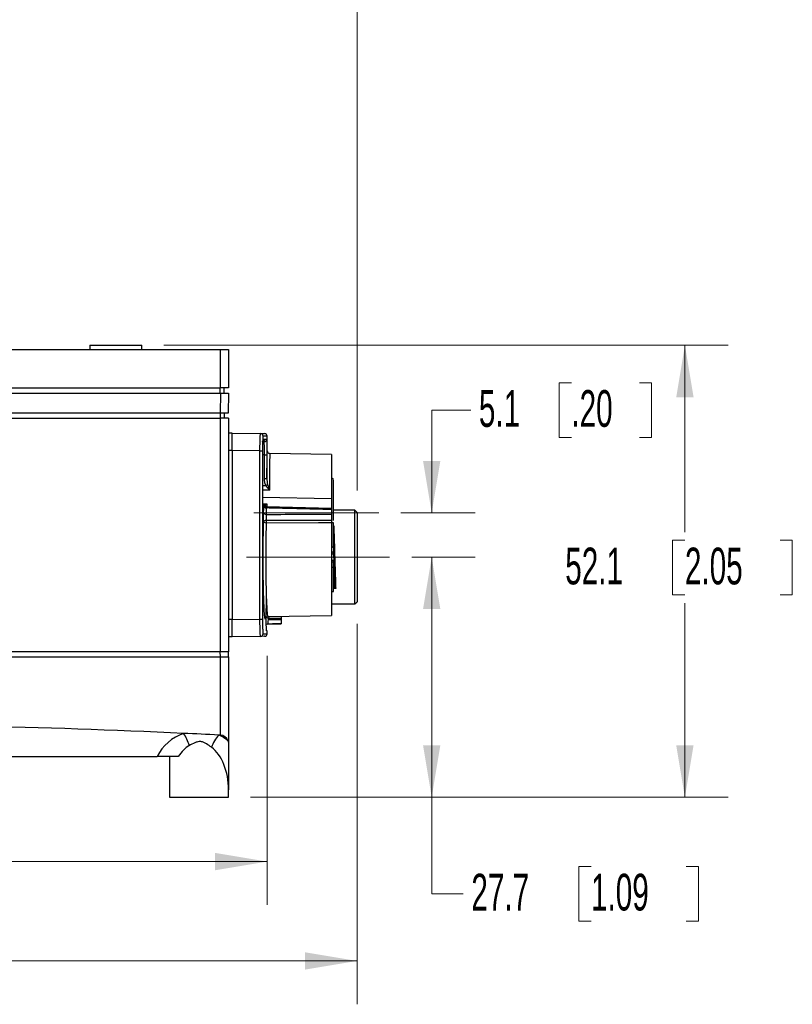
# Model space of a CAD drawing. Header units: millimetres. Extents: x 10 to 272, y 6 to 208.
# Tile 9 of 23: x 94 to 138, y 55 to 112. Entities that reach past the tile are written whole.
import ezdxf

# ---------------------------------------------------------------- set-up
doc = ezdxf.new("R2010")
doc.units = ezdxf.units.MM
doc.linetypes.add('CENTERX2', pattern=[20.32, 12.7, -2.54, 2.54, -2.54])
doc.styles.add('SLDTEXTSTYLE0', font='TXT', dxfattribs={"width": 0.605})
doc.dimstyles.new('SLDDIMSTYLE0', dxfattribs={"dimtxt": 2.054655, "dimasz": 3, "dimexe": 0, "dimexo": 0.0625, "dimgap": 0.513664, "dimtad": 0, "dimtih": 1, "dimtoh": 1, "dimdec": 1, "dimlfac": 2, "dimrnd": 1e-09, "dimzin": 12, "dimdsep": 46, "dimtxsty": 'SLDTEXTSTYLE0', "dimsah": 1, "dimcen": 0.09, "dimadec": 0, "dimazin": 3, "dimtfac": 1, "dimtdec": 1, "dimtofl": 0, "dimtmove": 0, "dimatfit": 3, "dimfxl": 1, "dimfrac": 2, "dimtolj": 1, "dimtzin": 12, "dimarcsym": 0})
doc.dimstyles.new('SLDDIMSTYLE1', dxfattribs={"dimtxt": 2.054655, "dimasz": 3, "dimexe": 0, "dimexo": 0.0625, "dimgap": 0.513664, "dimtad": 0, "dimtih": 1, "dimtoh": 1, "dimdec": 1, "dimlfac": 2, "dimrnd": 1e-09, "dimzin": 12, "dimdsep": 46, "dimtxsty": 'SLDTEXTSTYLE0', "dimsah": 1, "dimcen": 0.09, "dimadec": 0, "dimazin": 3, "dimtfac": 1, "dimtdec": 1, "dimtmove": 0, "dimatfit": 0, "dimfxl": 1, "dimfrac": 2, "dimtolj": 1, "dimtzin": 12, "dimarcsym": 0})
doc.dimstyles.new('SLDDIMSTYLE2', dxfattribs={"dimtxt": 2.054655, "dimasz": 3, "dimexe": 0, "dimexo": 0.0625, "dimgap": 0.513664, "dimtad": 0, "dimtih": 1, "dimtoh": 1, "dimdec": 1, "dimlfac": 2, "dimrnd": 1e-09, "dimzin": 4, "dimdsep": 46, "dimtxsty": 'SLDTEXTSTYLE0', "dimsah": 1, "dimcen": 0.09, "dimadec": 0, "dimazin": 1, "dimtfac": 1, "dimtdec": 1, "dimtofl": 0, "dimtmove": 0, "dimatfit": 3, "dimfxl": 1, "dimfrac": 2, "dimtolj": 1, "dimtzin": 12, "dimarcsym": 0})

# ---------------------------------------------------------------- blocks, each defined once
blk = doc.blocks.new('_D_1')
at = {"color": 7, "linetype": 'Continuous', "lineweight": 18}
for p, q in [((125.524, 90.766), (124.818, 90.766)), ((124.818, 90.766), (124.818, 87.611)), ((129.444, 90.766), (130.149, 90.766)), ((130.149, 90.766), (130.149, 87.611)), ((119.723, 89.189), (117.471, 89.189)), ((117.471, 89.189), (117.471, 83.26)), ((124.818, 87.611), (125.524, 87.611)), ((130.149, 87.611), (129.444, 87.611)), ((115.698, 83.26), (119.971, 83.26)), ((116.317, 80.71), (119.971, 80.71)), ((117.471, 80.71), (117.471, 74.71))]:
    blk.add_line(p, q, dxfattribs=at)
for points in [[(117.471, 83.26), (117.971, 86.26), (116.971, 86.26)], [(117.471, 80.71), (116.971, 77.71), (117.971, 77.71)]]:
    blk.add_solid(points, dxfattribs=at)
at = {"color": 7, "linetype": 'Continuous', "lineweight": 18, "char_height": 2.1167, "attachment_point": 1, "style": 'SLDTEXTSTYLE0'}
for s, insert in [('5.1', (120.193, 90.339)), ('.20', (125.524, 90.339))]:
    blk.add_mtext(s, dxfattribs=dict(at, insert=insert))
blk = doc.blocks.new('_D_2')
at = {"color": 7, "linetype": 'Continuous', "lineweight": 18}
for p, q in [((113.172, 76.865), (113.172, 54.927)), ((52.657, 75.541), (52.657, 54.927)), ((85.849, 59.005), (85.143, 59.005)), ((85.143, 59.005), (85.143, 55.849)), ((91.336, 59.005), (92.042, 59.005)), ((92.042, 59.005), (92.042, 55.849)), ((52.657, 57.427), (76.912, 57.427)), ((113.172, 57.427), (93.218, 57.427)), ((85.143, 55.849), (85.849, 55.849)), ((92.042, 55.849), (91.336, 55.849))]:
    blk.add_line(p, q, dxfattribs=at)
for points in [[(52.657, 57.427), (55.657, 56.927), (55.657, 57.927)], [(113.172, 57.427), (110.172, 57.927), (110.172, 56.927)]]:
    blk.add_solid(points, dxfattribs=at)
at = {"color": 7, "linetype": 'Continuous', "lineweight": 18, "char_height": 2.1167, "attachment_point": 1, "style": 'SLDTEXTSTYLE0'}
for s, insert in [('121.0', (77.382, 58.578)), ('4.76', (85.849, 58.578))]:
    blk.add_mtext(s, dxfattribs=dict(at, insert=insert))
blk = doc.blocks.new('_D_3')
at = {"color": 7, "linetype": 'Continuous', "lineweight": 18}
for p, q in [((107.985, 75.023), (107.985, 60.655)), ((53.041, 71.093), (53.041, 60.655)), ((81.694, 64.733), (80.989, 64.733)), ((80.989, 64.733), (80.989, 61.577)), ((87.182, 64.733), (87.888, 64.733)), ((87.888, 64.733), (87.888, 61.577)), ((53.041, 63.155), (72.758, 63.155)), ((107.985, 63.155), (89.063, 63.155)), ((80.989, 61.577), (81.694, 61.577)), ((87.888, 61.577), (87.182, 61.577))]:
    blk.add_line(p, q, dxfattribs=at)
for points in [[(53.041, 63.155), (56.041, 62.655), (56.041, 63.655)], [(107.985, 63.155), (104.985, 63.655), (104.985, 62.655)]]:
    blk.add_solid(points, dxfattribs=at)
at = {"color": 7, "linetype": 'Continuous', "lineweight": 18, "char_height": 2.1167, "attachment_point": 1, "style": 'SLDTEXTSTYLE0'}
for s, insert in [('109.9', (73.228, 64.306)), ('4.33', (81.694, 64.306))]:
    blk.add_mtext(s, dxfattribs=dict(at, insert=insert))
blk = doc.blocks.new('_D_5')
at = {"color": 7, "linetype": 'Continuous', "lineweight": 18}
for p, q in [((116.317, 80.71), (119.971, 80.71)), ((117.471, 66.863), (117.471, 80.71)), ((107.029, 66.863), (119.971, 66.863)), ((117.471, 61.301), (117.471, 66.863)), ((126.657, 62.879), (125.952, 62.879)), ((125.952, 62.879), (125.952, 59.723)), ((132.145, 62.879), (132.85, 62.879)), ((132.85, 62.879), (132.85, 59.723)), ((119.288, 61.301), (117.471, 61.301)), ((125.952, 59.723), (126.657, 59.723)), ((132.85, 59.723), (132.145, 59.723))]:
    blk.add_line(p, q, dxfattribs=at)
for points in [[(117.471, 80.71), (116.971, 77.71), (117.971, 77.71)], [(117.471, 66.863), (117.971, 69.863), (116.971, 69.863)]]:
    blk.add_solid(points, dxfattribs=at)
at = {"color": 7, "linetype": 'Continuous', "lineweight": 18, "char_height": 2.1167, "attachment_point": 1, "style": 'SLDTEXTSTYLE0'}
for s, insert in [('27.7', (119.758, 62.452)), ('1.09', (126.657, 62.452))]:
    blk.add_mtext(s, dxfattribs=dict(at, insert=insert))
blk = doc.blocks.new('_D_6')
at = {"color": 7, "linetype": 'Continuous', "lineweight": 18}
for p, q in [((102.029, 92.928), (134.571, 92.928)), ((132.071, 92.928), (132.071, 82.153)), ((132.071, 81.683), (131.365, 81.683)), ((131.365, 81.683), (131.365, 78.528)), ((137.558, 81.683), (138.264, 81.683)), ((138.264, 81.683), (138.264, 78.528)), ((131.365, 78.528), (132.071, 78.528)), ((138.264, 78.528), (137.558, 78.528)), ((132.071, 66.863), (132.071, 78.057)), ((107.029, 66.863), (134.571, 66.863))]:
    blk.add_line(p, q, dxfattribs=at)
for points in [[(132.071, 92.928), (131.571, 89.928), (132.571, 89.928)], [(132.071, 66.863), (132.571, 69.863), (131.571, 69.863)]]:
    blk.add_solid(points, dxfattribs=at)
at = {"color": 7, "linetype": 'Continuous', "lineweight": 18, "char_height": 2.1167, "attachment_point": 1, "style": 'SLDTEXTSTYLE0'}
for s, insert in [('52.1', (125.172, 81.256)), ('2.05', (132.071, 81.256))]:
    blk.add_mtext(s, dxfattribs=dict(at, insert=insert))
blk = doc.blocks.new('_D_7')
at = {"color": 7, "linetype": 'Continuous', "lineweight": 18}
for p, q in [((50.753, 93.058), (50.753, 155.791)), ((113.172, 84.555), (113.172, 155.791)), ((82.485, 154.869), (81.779, 154.869)), ((81.779, 154.869), (81.779, 151.714)), ((87.972, 154.869), (88.678, 154.869)), ((88.678, 154.869), (88.678, 151.714)), ((50.753, 153.291), (73.548, 153.291)), ((113.172, 153.291), (89.854, 153.291)), ((81.779, 151.714), (82.485, 151.714)), ((88.678, 151.714), (87.972, 151.714))]:
    blk.add_line(p, q, dxfattribs=at)
for points in [[(50.753, 153.291), (53.753, 152.791), (53.753, 153.791)], [(113.172, 153.291), (110.172, 153.791), (110.172, 152.791)]]:
    blk.add_solid(points, dxfattribs=at)
at = {"color": 7, "linetype": 'Continuous', "lineweight": 18, "char_height": 2.1167, "attachment_point": 1, "style": 'SLDTEXTSTYLE0'}
for s, insert in [('124.8', (74.018, 154.442)), ('4.91', (82.485, 154.442))]:
    blk.add_mtext(s, dxfattribs=dict(at, insert=insert))

msp = doc.modelspace()

# ---------------------------------------------------------------- linework, layer by layer
at = {"color": 7, "linetype": 'Continuous', "lineweight": 25}
for p, q in [((90.297, 92.678), (105.285, 92.678)), ((97.759, 92.928), (97.759, 92.678)), ((97.759, 92.928), (100.759, 92.928)), ((100.759, 92.678), (100.759, 92.928)), ((105.285, 90.463), (105.285, 92.678)), ((105.285, 92.678), (105.759, 92.678)), ((105.759, 92.678), (105.759, 90.463)), ((90.297, 90.463), (105.285, 90.463)), ((105.272, 90.163), (105.272, 90.463)), ((105.759, 90.463), (105.285, 90.463)), ((105.509, 90.163), (105.504, 90.463)), ((90.47, 90.163), (105.285, 90.163)), ((105.285, 90.163), (105.284, 89.013)), ((105.285, 90.163), (105.759, 90.163)), ((105.759, 90.163), (105.739, 89.013)), ((78.819, 88.713), (105.285, 88.713)), ((105.284, 89.013), (90.47, 89.013)), ((105.272, 89.013), (105.272, 88.713)), ((105.739, 89.013), (105.284, 89.013)), ((105.285, 75.258), (105.285, 88.713)), ((105.759, 88.713), (105.285, 88.713)), ((105.509, 89.013), (105.504, 88.713)), ((105.759, 88.713), (105.759, 75.258)), ((105.959, 87.86), (105.759, 87.86)), ((105.959, 87.86), (107.603, 87.832)), ((107.852, 87.513), (107.962, 87.515)), ((107.985, 86.819), (107.985, 87.678)), ((105.959, 86.86), (105.759, 86.86)), ((107.569, 86.832), (105.959, 86.86)), ((105.959, 86.86), (105.959, 86.86)), ((105.959, 86.86), (105.959, 77.11)), ((107.569, 86.832), (107.716, 86.832)), ((107.569, 77.138), (107.569, 86.832)), ((107.716, 86.832), (107.716, 77.138)), ((107.734, 84.458), (107.734, 86.613)), ((107.734, 84.458), (107.734, 86.613)), ((107.734, 86.613), (107.734, 86.613)), ((107.824, 86.615), (107.971, 86.615)), ((107.824, 85.25), (107.824, 86.615)), ((107.971, 86.615), (107.971, 85.25)), ((111.687, 86.626), (108.132, 86.688)), ((111.687, 86.626), (111.687, 84.056)), ((107.824, 85.25), (107.971, 85.25)), ((111.712, 85.26), (111.687, 85.26)), ((111.687, 84.076), (107.709, 84.145)), ((107.734, 84.458), (107.734, 84.458)), ((111.687, 84.076), (111.687, 83.595)), ((111.687, 83.515), (107.939, 83.605)), ((111.687, 83.451), (111.687, 83.181)), ((113.047, 83.41), (111.812, 83.41)), ((113.172, 83.285), (113.047, 83.41)), ((113.047, 78.01), (113.047, 83.41)), ((113.172, 83.285), (113.172, 78.135)), ((107.926, 82.677), (107.926, 82.677)), ((111.812, 82.696), (111.687, 82.696)), ((111.687, 82.683), (111.687, 77.345)), ((111.812, 82.687), (111.812, 82.696)), ((111.812, 81.3), (111.812, 82.687)), ((111.812, 81.3), (111.812, 81.01)), ((111.687, 81.01), (111.812, 81.01)), ((111.687, 80.9), (111.812, 80.9)), ((111.812, 80.9), (111.812, 81.01)), ((111.812, 80.52), (111.687, 80.52)), ((111.812, 80.41), (111.687, 80.41)), ((111.812, 80.41), (111.812, 80.52)), ((111.812, 80.121), (111.812, 80.41)), ((111.812, 78.734), (111.812, 80.121)), ((111.687, 78.724), (111.812, 78.724)), ((111.812, 78.734), (111.812, 78.724)), ((111.687, 78.01), (113.047, 78.01)), ((113.047, 78.01), (113.172, 78.135)), ((108.018, 77.281), (111.687, 77.345)), ((108.797, 77.295), (108.797, 77.281)), ((105.959, 77.11), (105.759, 77.11)), ((105.959, 77.11), (107.569, 77.138)), ((105.959, 77.11), (105.959, 77.11)), ((107.569, 77.138), (107.716, 77.138)), ((108.017, 76.843), (108.797, 76.857)), ((108.034, 77.147), (108.034, 77.102)), ((108.797, 77.158), (108.797, 77.114)), ((108.797, 76.865), (108.797, 76.857)), ((105.959, 76.11), (105.759, 76.11)), ((107.603, 76.139), (105.959, 76.11)), ((107.985, 76.293), (107.985, 76.455)), ((78.776, 74.958), (105.285, 74.958)), ((105.284, 75.258), (78.818, 75.258)), ((105.285, 74.958), (105.284, 75.258)), ((105.759, 75.258), (105.285, 75.258)), ((105.285, 70.446), (105.285, 74.958)), ((105.285, 74.958), (105.759, 74.958)), ((105.759, 74.958), (105.754, 75.258)), ((105.759, 74.958), (105.759, 69.932)), ((105.285, 70.446), (105.194, 70.451)), ((57.39, 69.208), (101.644, 69.208)), ((102.359, 69.208), (102.359, 66.863)), ((105.759, 66.863), (105.759, 67.294)), ((102.359, 66.863), (104.059, 66.863)), ((104.059, 66.863), (105.759, 66.863))]:
    msp.add_line(p, q, dxfattribs=at)
at = {"color": 8, "linetype": 'Continuous', "lineweight": 25}
for p, q in [((107.824, 86.615), (107.709, 86.613)), ((111.712, 82.696), (111.712, 85.26)), ((111.812, 82.687), (111.687, 82.687)), ((111.812, 82.518), (111.821, 82.518)), ((111.687, 81.3), (111.812, 81.3)), ((111.812, 80.121), (111.687, 80.121)), ((111.687, 78.734), (111.812, 78.734)), ((111.938, 78.903), (111.812, 78.903)), ((108.024, 76.852), (108.017, 76.852)), ((107.948, 76.456), (107.945, 76.484)), ((107.985, 76.455), (107.948, 76.456))]:
    msp.add_line(p, q, dxfattribs=at)
at = {"color": 7, "linetype": 'CENTERX2', "lineweight": 18}
for p, q in [((107.216, 83.26), (114.428, 83.26)), ((106.797, 80.71), (115.047, 80.71))]:
    msp.add_line(p, q, dxfattribs=at)
at = {"color": 7, "linetype": 'Continuous', "lineweight": 25, "flags": 128}
for points in [[(105.959, 87.86), (105.959, 87.86)], [(107.603, 87.832), (107.811, 87.828), (107.837, 87.828)], [(107.704, 83.786), (107.826, 83.784), (107.971, 83.782)], [(107.926, 82.836), (108.282, 82.837), (110.282, 82.84), (111.687, 82.842)], [(111.687, 82.683), (110.939, 82.682), (107.926, 82.677)], [(108.034, 77.27), (108.135, 77.271), (108.797, 77.281)], [(108.797, 76.865), (108.298, 76.857), (108.024, 76.852)], [(108.797, 77.158), (108.342, 77.151), (108.034, 77.147)], [(108.034, 77.102), (108.337, 77.107), (108.797, 77.114)], [(107.837, 76.143), (107.811, 76.143), (107.603, 76.139)]]:
    msp.add_lwpolyline(points, dxfattribs=at)
at = {"color": 8, "linetype": 'Continuous', "lineweight": 25, "flags": 128}
for points in [[(107.985, 87.678), (107.958, 87.678), (107.75, 87.682)], [(107.734, 84.847), (107.764, 84.847), (107.909, 84.846)], [(108.115, 84.561), (107.969, 84.562), (107.764, 84.562), (107.734, 84.563)], [(107.75, 76.289), (107.958, 76.293), (107.985, 76.293)]]:
    msp.add_lwpolyline(points, dxfattribs=at)
at = {"color": 7, "linetype": 'Continuous', "lineweight": 25}
for centre, radius, start, end in [((107.6, 87.682), 0.15, 359.975, 88.9838), ((107.702, 87.513), 0.15, 271.0074, 0.0135), ((107.812, 87.515), 0.15, 271.0051, 0.0013), ((107.835, 87.678), 0.15, 0.4789, 89), ((108.135, 86.838), 0.15, 179.3915, 270.1804), ((111.712, 85.16), 0.1, 0, 90), ((102.139, 97.077), 13.523, 295.2569, 295.7434), ((107.717, 83.558), 0.15, 39.8545, 88.8352), ((107.938, 83.707), 0.163, 217.1821, 270.5723), ((107.944, 83.734), 0.159, 219.7156, 268.9474), ((107.91, 83.311), 0.136, 195.7077, 276.7859), ((112.239, 82.77), 4.314, 179.1105, 181.2224), ((112.643, 82.758), 4.717, 179.0421, 180.974), ((109.205, 77.184), 1.175, 175.8105, 181.8188), ((110.57, 77.208), 2.537, 178.6093, 181.3907), ((107.6, 76.289), 0.15, 271.0205, 0.0235), ((107.835, 76.293), 0.15, 271, 0.4941), ((80.009, -428.664), 499.75, 87.34403, 90.14137), ((104.059, 68.001), 2.7, 109.2957, 153.4437), ((80.009, -428.664), 499.75, 87.11143, 87.34403), ((100.949, 69.082), 2.66, 16.6105, 33.4846), ((106.89, 68.965), 2.256, 138.7807, 159.7903), ((104.059, 68.001), 2.7, 51.8592, 65.1597), ((105.259, 69.947), 0.5, 20.7686, 87.101)]:
    msp.add_arc(centre, radius, start, end, dxfattribs=at)
at = {"color": 8, "linetype": 'Continuous', "lineweight": 25}
for centre, radius, start, end in [((107.617, 87.499), 0.15, 335.7006, 0.0203), ((107.698, 83.569), 0.139, 27.0713, 86.0328), ((107.617, 83.571), 0.15, 359.9715, 24.977), ((107.668, 83.566), 0.146, 16.8954, 54.1396), ((107.638, 83.566), 0.15, 359.9809, 38.0492), ((107.696, 83.562), 0.147, 30.6349, 51.2933), ((108.027, 76.702), 0.15, 90.8896, 127.7162)]:
    msp.add_arc(centre, radius, start, end, dxfattribs=at)
at = {"color": 7, "linetype": 'Continuous', "lineweight": 25}
for start_param, end_param in [(0.336774, 0.782763), (4.712389, 5.849641)]:
    msp.add_ellipse((104.059, 67.294), major_axis=(0, 2.7), ratio=0.62963, start_param=start_param, end_param=end_param, dxfattribs=at)
for points, knots in [([(105.959, 86.86), (105.959, 86.991), (105.959, 87.122), (105.959, 87.364), (105.959, 87.475), (105.959, 87.66), (105.959, 87.734), (105.959, 87.834), (105.959, 87.86), (105.959, 87.86)], [0, 0, 0, 0, 0.25, 0.25, 0.5, 0.5, 0.75, 0.75, 1, 1, 1, 1]), ([(107.569, 86.832), (107.569, 86.964), (107.571, 87.096), (107.574, 87.336), (107.577, 87.448), (107.582, 87.586), (107.583, 87.628), (107.587, 87.7), (107.589, 87.731), (107.593, 87.781), (107.595, 87.8), (107.599, 87.825), (107.601, 87.832), (107.603, 87.832)], [0, 0, 0, 0, 0.25, 0.25, 0.5, 0.5, 0.625, 0.625, 0.75, 0.75, 0.875, 0.875, 1, 1, 1, 1]), ([(107.75, 87.682), (107.748, 87.682), (107.746, 87.676), (107.741, 87.655), (107.739, 87.639), (107.735, 87.596), (107.733, 87.57), (107.73, 87.509), (107.728, 87.473), (107.723, 87.355), (107.721, 87.261), (107.717, 87.056), (107.716, 86.945), (107.716, 86.832)], [0, 0, 0, 0, 0.125, 0.125, 0.25, 0.25, 0.375, 0.375, 0.5, 0.5, 0.75, 0.75, 1, 1, 1, 1]), ([(107.749, 87.343), (107.752, 87.384), (107.757, 87.443), (107.758, 87.45), (107.758, 87.452)], [0, 0, 0, 0, 0.681953, 1, 1, 1, 1]), ([(107.734, 86.613), (107.734, 86.711), (107.735, 86.909), (107.74, 87.136), (107.745, 87.284), (107.749, 87.328), (107.75, 87.343)], [0, 0, 0, 0, 0.334989, 0.676684, 0.889293, 1, 1, 1, 1]), ([(107.824, 86.615), (107.824, 86.665), (107.824, 86.713), (107.824, 86.809), (107.824, 86.857), (107.824, 86.948), (107.823, 86.991), (107.823, 87.072), (107.823, 87.111), (107.821, 87.214), (107.82, 87.27), (107.818, 87.345), (107.816, 87.365), (107.814, 87.365)], [0, 0, 0, 0, 0.125, 0.125, 0.25, 0.25, 0.375, 0.375, 0.5, 0.5, 0.75, 0.75, 1, 1, 1, 1]), ([(107.967, 87.39), (107.967, 87.386), (107.968, 87.345), (107.969, 87.182), (107.971, 86.92), (107.971, 86.717), (107.971, 86.615)], [0, 0, 0, 0, 0.0342337, 0.3561559, 0.6780974, 1, 1, 1, 1]), ([(107.971, 85.25), (107.972, 85.42), (107.975, 85.911), (107.981, 86.508), (107.984, 86.825), (107.984, 86.82), (107.984, 86.819)], [0, 0, 0, 0, 0.181482, 0.525133, 0.868742, 1, 1, 1, 1]), ([(107.909, 84.846), (107.88, 84.909), (107.859, 84.977), (107.831, 85.112), (107.824, 85.181), (107.824, 85.25)], [0, 0, 0, 0, 0.5, 0.5, 1, 1, 1, 1]), ([(107.971, 85.25), (107.971, 85.191), (107.974, 85.132), (107.988, 85.013), (107.998, 84.954), (108.013, 84.896)], [0, 0, 0, 0, 0.5, 0.5, 1, 1, 1, 1]), ([(107.909, 84.846), (107.939, 84.794), (107.972, 84.745), (108.042, 84.651), (108.079, 84.605), (108.115, 84.561)], [0, 0, 0, 0, 0.5, 0.5, 1, 1, 1, 1]), ([(111.812, 82.818), (111.812, 83.045), (111.812, 83.514), (111.812, 84.196), (111.812, 84.737), (111.812, 85.097), (111.812, 85.131), (111.812, 85.147)], [0, 0, 0, 0, 0.198807, 0.412066, 0.610733, 0.809401, 1, 1, 1, 1]), ([(107.75, 83.721), (107.749, 83.736), (107.746, 83.78), (107.741, 83.929), (107.735, 84.157), (107.734, 84.358), (107.734, 84.458)], [0, 0, 0, 0, 0.112752, 0.324614, 0.662594, 1, 1, 1, 1]), ([(107.723, 83.707), (107.756, 83.707), (107.796, 83.714), (107.881, 83.739), (107.926, 83.758), (107.971, 83.782)], [0, 0, 0, 0, 0.5, 0.5, 1, 1, 1, 1]), ([(107.759, 83.617), (107.759, 83.617), (107.759, 83.616), (107.755, 83.642), (107.752, 83.69), (107.75, 83.721)], [0, 0, 0, 0, 0.092409, 0.416509, 1, 1, 1, 1]), ([(107.788, 83.566), (107.786, 83.566), (107.783, 83.567), (107.781, 83.567), (107.776, 83.569), (107.772, 83.57), (107.767, 83.571)], [0, 0, 0, 0, 0.000424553, 0.000424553, 0.000424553, 0.001185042, 0.001185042, 0.001185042, 0.001185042]), ([(107.822, 83.632), (107.821, 83.63), (107.82, 83.628), (107.819, 83.627), (107.815, 83.621), (107.812, 83.615), (107.808, 83.608)], [0, 0, 0, 0, 0.00003657, 0.00003657, 0.00003657, 0.0001469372, 0.0001469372, 0.0001469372, 0.0001469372]), ([(107.94, 83.607), (107.927, 83.607), (107.903, 83.608), (107.87, 83.623), (107.846, 83.64), (107.836, 83.651), (107.833, 83.654)], [0, 0, 0, 0, 0.291309, 0.597881, 0.860453, 1, 1, 1, 1]), ([(107.841, 83.63), (107.859, 83.649), (107.88, 83.672), (107.925, 83.723), (107.948, 83.751), (107.971, 83.782)], [0, 0, 0, 0, 0.5, 0.5, 1, 1, 1, 1]), ([(111.687, 83.451), (111.521, 83.455), (111.354, 83.46), (111.188, 83.464), (110.521, 83.48), (109.855, 83.497), (109.188, 83.513), (108.772, 83.524), (108.356, 83.534), (107.939, 83.544)], [0, 0, 0, 0, 0.001, 0.001, 0.001, 0.005, 0.005, 0.005, 0.007498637, 0.007498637, 0.007498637, 0.007498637]), ([(107.779, 82.747), (107.776, 82.819), (107.775, 82.914), (107.775, 83.106), (107.776, 83.201), (107.778, 83.274)], [0, 0, 0, 0, 0.5, 0.5, 1, 1, 1, 1]), ([(107.926, 83.175), (107.923, 83.128), (107.921, 83.066), (107.921, 82.942), (107.923, 82.881), (107.926, 82.836)], [0, 0, 0, 0, 0.5, 0.5, 1, 1, 1, 1]), ([(107.926, 83.175), (108.045, 83.175), (108.163, 83.176), (108.282, 83.176), (108.948, 83.177), (109.615, 83.178), (110.281, 83.179), (110.75, 83.18), (111.219, 83.181), (111.687, 83.181)], [0.000287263, 0.000287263, 0.000287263, 0.000287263, 0.001, 0.001, 0.001, 0.005, 0.005, 0.005, 0.007812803, 0.007812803, 0.007812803, 0.007812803]), ([(111.687, 83.181), (111.687, 83.135), (111.687, 83.073), (111.687, 82.949), (111.687, 82.888), (111.687, 82.842)], [0, 0, 0, 0, 0.5, 0.5, 1, 1, 1, 1]), ([(107.864, 77.18), (107.857, 77.196), (107.842, 77.227), (107.815, 77.612), (107.787, 78.268), (107.763, 79.306), (107.753, 80.494), (107.758, 81.711), (107.772, 82.405), (107.779, 82.747)], [0, 0, 0, 0, 0.110386, 0.210045, 0.369064, 0.52801, 0.686958, 0.845987, 1, 1, 1, 1]), ([(107.926, 82.836), (107.887, 82.835), (107.85, 82.824), (107.796, 82.791), (107.78, 82.768), (107.779, 82.747)], [0, 0, 0, 0, 0.5, 0.5, 1, 1, 1, 1]), ([(107.926, 82.677), (107.888, 82.678), (107.85, 82.686), (107.796, 82.712), (107.78, 82.729), (107.779, 82.747)], [0, 0, 0, 0, 0.5, 0.5, 1, 1, 1, 1]), ([(111.687, 82.842), (111.687, 82.821), (111.687, 82.793), (111.687, 82.736), (111.687, 82.707), (111.687, 82.683)], [0, 0, 0, 0, 0.5, 0.5, 1, 1, 1, 1]), ([(111.821, 82.518), (111.83, 82.277), (111.84, 81.988), (111.861, 81.365), (111.871, 81.032), (111.889, 80.389), (111.899, 80.056), (111.919, 79.433), (111.929, 79.144), (111.938, 78.903)], [0, 0, 0, 0, 0.25, 0.25, 0.5, 0.5, 0.75, 0.75, 1, 1, 1, 1]), ([(111.882, 78.985), (111.861, 78.985), (111.838, 78.985), (111.815, 78.985), (111.812, 78.985)], [0, 0, 0, 0, 0.905757, 1, 1, 1, 1]), ([(107.884, 77.186), (107.883, 77.188), (107.881, 77.191), (107.914, 77.239), (107.959, 77.274), (108, 77.278), (108.02, 77.28)], [0, 0, 0, 0, 0.483698, 0.659959, 0.83252, 1, 1, 1, 1]), ([(107.943, 76.514), (107.942, 76.537), (107.94, 76.592), (107.936, 76.785), (107.934, 77.052), (107.933, 77.255), (107.933, 77.356)], [0, 0, 0, 0, 0.186248, 0.457521, 0.728776, 1, 1, 1, 1]), ([(107.933, 77.228), (107.941, 77.235), (107.957, 77.251), (107.992, 77.266), (108.019, 77.268), (108.033, 77.27)], [0, 0, 0, 0, 0.273162, 0.627272, 1, 1, 1, 1]), ([(108.797, 77.281), (108.797, 77.276), (108.797, 77.261), (108.797, 77.216), (108.797, 77.187), (108.797, 77.158)], [0, 0, 0, 0, 0.5, 0.5, 1, 1, 1, 1]), ([(105.959, 76.11), (105.959, 76.11), (105.959, 76.136), (105.959, 76.237), (105.959, 76.311), (105.959, 76.496), (105.959, 76.607), (105.959, 76.849), (105.959, 76.979), (105.959, 77.11)], [0, 0, 0, 0, 0.25, 0.25, 0.5, 0.5, 0.75, 0.75, 1, 1, 1, 1]), ([(107.603, 76.139), (107.599, 76.139), (107.595, 76.165), (107.587, 76.265), (107.583, 76.339), (107.579, 76.478), (107.577, 76.529), (107.575, 76.638), (107.573, 76.695), (107.572, 76.816), (107.571, 76.88), (107.57, 77.007), (107.569, 77.072), (107.569, 77.138)], [0, 0, 0, 0, 0.25, 0.25, 0.5, 0.5, 0.625, 0.625, 0.75, 0.75, 0.875, 0.875, 1, 1, 1, 1]), ([(107.716, 77.138), (107.716, 77.082), (107.717, 77.027), (107.717, 76.918), (107.718, 76.864), (107.72, 76.761), (107.721, 76.713), (107.723, 76.62), (107.725, 76.577), (107.729, 76.459), (107.733, 76.396), (107.741, 76.311), (107.746, 76.289), (107.75, 76.289)], [0, 0, 0, 0, 0.125, 0.125, 0.25, 0.25, 0.375, 0.375, 0.5, 0.5, 0.75, 0.75, 1, 1, 1, 1]), ([(108.034, 77.102), (108.033, 77.039), (108.032, 76.977), (108.028, 76.885), (108.026, 76.856), (108.024, 76.852)], [0, 0, 0, 0, 0.5, 0.5, 1, 1, 1, 1]), ([(108.797, 77.114), (108.797, 77.051), (108.797, 76.989), (108.797, 76.897), (108.797, 76.869), (108.797, 76.865)], [0, 0, 0, 0, 0.5, 0.5, 1, 1, 1, 1]), ([(107.945, 76.482), (107.945, 76.483), (107.945, 76.485), (107.944, 76.503), (107.943, 76.514)], [0, 0, 0, 0, 0.383242, 1, 1, 1, 1]), ([(104.773, 69.744), (104.682, 69.811), (104.589, 69.88), (104.439, 69.972), (104.387, 70.001), (104.277, 70.047), (104.219, 70.064), (104.099, 70.078), (104.038, 70.073), (103.922, 70.048), (103.865, 70.027), (103.7, 69.956), (103.598, 69.898), (103.498, 69.842)], [0, 0, 0, 0, 0.25, 0.25, 0.375, 0.375, 0.5, 0.5, 0.625, 0.625, 0.75, 0.75, 1, 1, 1, 1]), ([(105.759, 69.932), (105.759, 69.743), (105.759, 69.538), (105.759, 69.112), (105.759, 68.891), (105.759, 68.441), (105.759, 68.213), (105.759, 67.869), (105.759, 67.754), (105.759, 67.524), (105.759, 67.408), (105.759, 67.294)], [0, 0, 0, 0, 0.25, 0.25, 0.5, 0.5, 0.75, 0.75, 0.875, 0.875, 1, 1, 1, 1]), ([(102.86, 69.208), (102.69, 69.208), (102.515, 69.208), (102.268, 69.208), (102.217, 69.208), (102.111, 69.208), (102.056, 69.208), (101.943, 69.208), (101.885, 69.208), (101.767, 69.208), (101.705, 69.208), (101.644, 69.208)], [0, 0, 0, 0, 0.5, 0.5, 0.625, 0.625, 0.75, 0.75, 0.875, 0.875, 1, 1, 1, 1])]:
    msp.add_open_spline(points, degree=3, knots=knots, dxfattribs=at)
at = {"color": 8, "linetype": 'Continuous', "lineweight": 25}
for points, knots in [([(107.75, 87.343), (107.752, 87.38), (107.757, 87.464), (107.763, 87.494), (107.766, 87.499), (107.767, 87.499), (107.767, 87.499)], [0, 0, 0, 0, 0.396631, 0.885094, 0.98588, 1, 1, 1, 1]), ([(107.962, 87.515), (107.962, 87.511), (107.964, 87.503), (107.966, 87.431), (107.967, 87.39)], [0, 0, 0, 0, 0.42459, 1, 1, 1, 1]), ([(108.132, 86.67), (108.132, 86.671), (108.132, 86.675), (108.128, 86.373), (108.122, 85.688), (108.117, 85), (108.115, 84.604), (108.115, 84.561)], [0, 0, 0, 0, 0.109132, 0.394533, 0.679934, 0.965331, 1, 1, 1, 1]), ([(107.767, 83.571), (107.764, 83.58), (107.757, 83.593), (107.752, 83.685), (107.75, 83.721)], [0, 0, 0, 0, 0.599025, 1, 1, 1, 1]), ([(107.83, 83.652), (107.829, 83.654), (107.828, 83.656), (107.824, 83.641), (107.823, 83.637)], [0, 0, 0, 0, 0.716534, 1, 1, 1, 1]), ([(107.939, 83.604), (107.939, 83.605), (107.936, 83.609), (107.941, 83.597), (107.941, 83.58), (107.941, 83.575)], [0, 0, 0, 0, 0.057224, 0.709138, 1, 1, 1, 1]), ([(107.971, 83.782), (107.969, 83.742), (107.965, 83.688), (107.962, 83.623), (107.961, 83.604)], [0, 0, 0, 0, 0.7235913, 1, 1, 1, 1]), ([(107.926, 82.677), (107.919, 82.345), (107.905, 81.676), (107.9, 80.503), (107.911, 79.364), (107.934, 78.37), (107.963, 77.74), (107.991, 77.351), (108.008, 77.321), (108.017, 77.304)], [0, 0, 0, 0, 0.152126, 0.306549, 0.460896, 0.615259, 0.769717, 0.866529, 1, 1, 1, 1]), ([(111.89, 78.985), (111.881, 79.248), (111.863, 79.771), (111.837, 80.687), (111.82, 81.26), (111.812, 81.532)], [0, 0, 0, 0, 0.346614, 0.689883, 1, 1, 1, 1]), ([(107.933, 78.534), (107.93, 78.357), (107.923, 77.875), (107.904, 77.35), (107.882, 77.079), (107.868, 77.16), (107.864, 77.18)], [0, 0, 0, 0, 0.200778, 0.547291, 0.893847, 1, 1, 1, 1]), ([(107.948, 76.456), (107.947, 76.457), (107.945, 76.459), (107.944, 76.501), (107.943, 76.514)], [0, 0, 0, 0, 0.676874, 1, 1, 1, 1])]:
    msp.add_open_spline(points, degree=3, knots=knots, dxfattribs=at)
at = {"color": 7, "linetype": 'Continuous', "lineweight": 25}
for points in [[(107.767, 87.499), (107.799, 87.509), (107.827, 87.512), (107.852, 87.513)], [(108.013, 84.896), (108.043, 84.78), (108.079, 84.669), (108.115, 84.561)], [(107.778, 83.274), (107.782, 83.376), (107.785, 83.473), (107.788, 83.566)], [(107.808, 83.608), (107.796, 83.595), (107.79, 83.581), (107.788, 83.566)], [(107.823, 83.637), (107.823, 83.636), (107.822, 83.634), (107.822, 83.632)], [(107.939, 83.544), (107.934, 83.43), (107.93, 83.307), (107.926, 83.175)], [(107.941, 83.575), (107.94, 83.566), (107.94, 83.556), (107.939, 83.544)], [(107.926, 82.836), (107.926, 82.836), (107.926, 82.836), (107.926, 82.836)], [(111.882, 78.985), (111.884, 78.985), (111.887, 78.985), (111.89, 78.985)], [(111.89, 78.985), (111.917, 78.98), (111.936, 78.952), (111.938, 78.903)], [(108.033, 77.27), (108.033, 77.27), (108.034, 77.27), (108.034, 77.27)], [(108.034, 77.147), (108.033, 77.147), (108.032, 77.147), (108.031, 77.147)], [(105.285, 75.258), (96.47, 75.258), (87.644, 75.258), (78.819, 75.258)], [(105.727, 70.124), (105.75, 70.064), (105.759, 70), (105.759, 69.932)]]:
    msp.add_open_spline(points, degree=3, dxfattribs=at)

# ---------------------------------------------------------------- dimensions: what is measured, and where the dimension line sits
at = {"color": 7, "linetype": 'Continuous', "lineweight": 18}
for base, p1, p2, dimstyle, picture, middle in [((50.753, 153.291), (113.172, 83.285), (50.753, 91.788), 'SLDDIMSTYLE0', '_D_7', (81.701, 153.291)), ((52.657, 57.427), (113.172, 78.135), (52.657, 76.811), 'SLDDIMSTYLE2', '_D_2', (85.065, 57.427)), ((53.041, 63.155), (107.985, 76.293), (53.041, 72.363), 'SLDDIMSTYLE0', '_D_3', (80.91, 63.155))]:
    dim = msp.add_linear_dim(base=base, p1=p1, p2=p2, dimstyle=dimstyle, dxfattribs=at)
    dim.commit()
    dim.dimension.update_dxf_attribs({"geometry": picture, "text_midpoint": middle, "dimtype": 160})
for base, p1, p2, dimstyle, picture, middle in [((132.071, 92.928), (105.759, 66.863), (100.759, 92.928), 'SLDDIMSTYLE0', '_D_6', (132.071, 80.105)), ((117.471, 83.26), (115.047, 80.71), (114.428, 83.26), 'SLDDIMSTYLE1', '_D_1', (117.471, 89.189)), ((117.471, 80.71), (105.759, 66.863), (115.047, 80.71), 'SLDDIMSTYLE0', '_D_5', (117.471, 61.301))]:
    dim = msp.add_linear_dim(base=base, p1=p1, p2=p2, angle=90, dimstyle=dimstyle, dxfattribs=at)
    dim.commit()
    dim.dimension.update_dxf_attribs({"geometry": picture, "text_midpoint": middle, "dimtype": 160})

doc.saveas('drawing.dxf')
